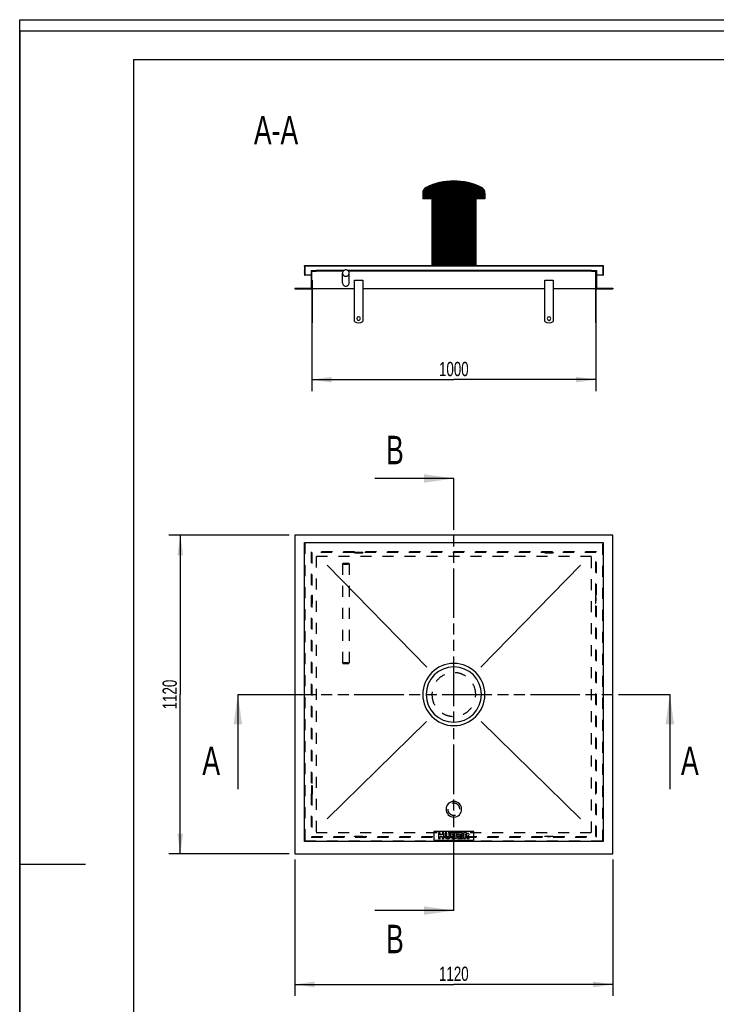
# Model space of a CAD drawing. Header units: millimetres. Extents: x 0 to 4200, y 0 to 5940.
# Tile 2 of 2: x 0 to 2451, y 2477 to 5940. Entities that reach past the tile are written whole.
import ezdxf

# ---------------------------------------------------------------- set-up
doc = ezdxf.new("R2010")
doc.units = ezdxf.units.MM
doc.header["$LTSCALE"] = 387.2
doc.linetypes.add('HIDDEN', pattern=[0.2, 0.1, -0.1])
doc.linetypes.add('PHANTOM', pattern=[0.8, 0.45, -0.05, 0.1, -0.05, 0.1, -0.05])
doc.layers.get('0').update_dxf_attribs({"linetype": 'CONTINUOUS'})
for name, color, linetype in [('_2D-BEM', 7, 'CONTINUOUS'), ('_ACHSEN', 7, 'CONTINUOUS'), ('_KURVEN', 7, 'CONTINUOUS'), ('_ZEICHNUNGSELEM', 7, 'CONTINUOUS'), ('DEFAULT_2', 8, 'HIDDEN'), ('HATCHING_BL0', 7, 'CONTINUOUS'), ('HATCHING_BL1', 7, 'CONTINUOUS')]:
    doc.layers.add(name, color=color, linetype=linetype)
doc.styles.get("Standard").update_dxf_attribs({"font": 'txt', "width": 0.7})
doc.dimstyles.new('DIMSTYLE_1', dxfattribs={"dimtxt": 50, "dimasz": 70, "dimexe": 2, "dimexo": 1, "dimtad": 1, "dimdec": 1, "dimtxsty": 'Standard', "dimblk": '_FILLED', "dimblk1": '_FILLED', "dimblk2": '_FILLED', "dimcen": 0.09, "dimadec": 1, "dimazin": 2, "dimtp": 0.8, "dimtm": 0.8, "dimtfac": 1, "dimtdec": 1, "dimtofl": 0, "dimtmove": 0, "dimatfit": 3, "dimldrblk": '_FILLED', "dimfxl": 1, "dimtolj": 1, "dimarcsym": 0})
doc.dimstyles.new('DIMSTYLE_2', dxfattribs={"dimtxt": 50, "dimasz": 70, "dimexe": 2, "dimexo": 1, "dimtad": 1, "dimdec": 1, "dimtxsty": 'Standard', "dimblk": '_FILLED', "dimblk1": '_FILLED', "dimblk2": '_FILLED', "dimcen": 0.09, "dimadec": 1, "dimazin": 2, "dimtp": 1.2, "dimtm": 1.2, "dimtfac": 1, "dimtdec": 1, "dimtofl": 0, "dimtmove": 0, "dimatfit": 3, "dimldrblk": '_FILLED', "dimfxl": 1, "dimtolj": 1, "dimarcsym": 0})
doc.dimstyles.get("Standard").update_dxf_attribs({"dimtxt": 50, "dimasz": 70, "dimexe": 2, "dimexo": 1, "dimtad": 1, "dimdec": 1, "dimtxsty": 'Standard', "dimblk": '_FILLED', "dimblk1": '_FILLED', "dimblk2": '_FILLED', "dimcen": 0.09, "dimadec": 1, "dimazin": 2, "dimtol": 1, "dimtp": 0.1, "dimtm": 0.1, "dimtfac": 1, "dimtdec": 1, "dimtofl": 0, "dimtmove": 0, "dimatfit": 3, "dimldrblk": '_FILLED', "dimfxl": 1, "dimtolj": 1, "dimarcsym": 0})

# ---------------------------------------------------------------- blocks, each defined once
blk = doc.blocks.new('_FILLED')
at = {"color": 0, "linetype": 'ByBlock'}
blk.add_solid([(0, 0), (-1, 0.1428571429), (-1, -0.1428571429)], dxfattribs=at)
blk = doc.blocks.new('*D1')
at = {"layer": '_2D-BEM', "color": 2, "linetype": 'Continuous'}
for p, q in [((1027.7317073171, 4973.8453145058), (1027.7317073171, 4633.8453145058)), ((2027.7317073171, 4973.8453145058), (2027.7317073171, 4633.8453145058)), ((1027.7317073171, 4673.8453145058), (1527.7317073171, 4673.8453145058)), ((2027.7317073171, 4673.8453145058), (1527.7317073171, 4673.8453145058))]:
    blk.add_line(p, q, dxfattribs=at)
at = {"layer": '_2D-BEM', "color": 2, "linetype": 'Continuous', "xscale": 70, "yscale": 70, "zscale": 70, "rotation": 180}
blk.add_blockref('_FILLED', (1027.7317073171, 4673.8453145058), dxfattribs=at)
at = {"layer": '_2D-BEM', "color": 2, "linetype": 'Continuous', "xscale": 70, "yscale": 70, "zscale": 70}
blk.add_blockref('_FILLED', (2027.7317073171, 4673.8453145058), dxfattribs=at)
at = {"layer": '_2D-BEM', "color": 2, "linetype": 'Continuous', "insert": (1527.7317073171, 4736.3453145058), "char_height": 50, "width": 219.6428571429, "attachment_point": 2, "line_spacing_factor": 0.9}
blk.add_mtext('1000', dxfattribs=at)
blk = doc.blocks.new('*D2')
at = {"layer": '_2D-BEM', "color": 2, "linetype": 'Continuous'}
for p, q in [((947.7317073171, 4126.2875481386), (525.2663928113, 4126.2875481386)), ((565.2663928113, 4126.2875481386), (565.2663928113, 3566.2875481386)), ((565.2663928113, 3006.2875481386), (565.2663928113, 3566.2875481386)), ((947.7317073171, 3006.2875481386), (525.2663928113, 3006.2875481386))]:
    blk.add_line(p, q, dxfattribs=at)
at = {"layer": '_2D-BEM', "color": 2, "linetype": 'Continuous', "xscale": 70, "yscale": 70, "zscale": 70}
for p, rotation in [((565.2663928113, 4126.2875481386), 90), ((565.2663928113, 3006.2875481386), 270)]:
    blk.add_blockref('_FILLED', p, dxfattribs=dict(at, rotation=rotation))
at = {"layer": '_2D-BEM', "color": 2, "linetype": 'Continuous', "insert": (502.7663928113, 3566.2875481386), "char_height": 50, "width": 203.5714285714, "attachment_point": 2, "rotation": 90, "line_spacing_factor": 0.9}
blk.add_mtext('1120', dxfattribs=at)
blk = doc.blocks.new('*D3')
at = {"layer": '_2D-BEM', "color": 2, "linetype": 'Continuous'}
for p, q in [((967.7317073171, 2986.2875481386), (967.7317073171, 2506.632341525)), ((2087.7317073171, 2986.2875481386), (2087.7317073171, 2506.632341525)), ((967.7317073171, 2546.632341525), (1527.7317073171, 2546.632341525)), ((2087.7317073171, 2546.632341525), (1527.7317073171, 2546.632341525))]:
    blk.add_line(p, q, dxfattribs=at)
at = {"layer": '_2D-BEM', "color": 2, "linetype": 'Continuous', "xscale": 70, "yscale": 70, "zscale": 70, "rotation": 180}
blk.add_blockref('_FILLED', (967.7317073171, 2546.632341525), dxfattribs=at)
at = {"layer": '_2D-BEM', "color": 2, "linetype": 'Continuous', "xscale": 70, "yscale": 70, "zscale": 70}
blk.add_blockref('_FILLED', (2087.7317073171, 2546.632341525), dxfattribs=at)
at = {"layer": '_2D-BEM', "color": 2, "linetype": 'Continuous', "insert": (1527.7317073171, 2609.132341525), "char_height": 50, "width": 203.5714285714, "attachment_point": 2, "line_spacing_factor": 0.9}
blk.add_mtext('1120', dxfattribs=at)
blk = doc.blocks.new('HATCHING_BL0', base_point=(1527.7317073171, 3399.8345829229))
at = {"layer": 'HATCHING_BL0', "color": 7, "linetype": 'PHANTOM'}
for p, q in [((767.7317073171, 3566.2875481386), (867.7317073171, 3566.2875481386)), ((867.7317073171, 3566.2875481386), (2187.7317073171, 3566.2875481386)), ((2187.7317073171, 3566.2875481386), (2287.7317073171, 3566.2875481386))]:
    blk.add_line(p, q, dxfattribs=at)
at = {"layer": 'HATCHING_BL0', "color": 7, "linetype": 'Continuous', "char_height": 100, "width": 128.5714285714, "attachment_point": 1, "line_spacing_factor": 0.9}
for insert in [(642.7317073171, 3383.3816177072), (2327.0174216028, 3383.3816177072)]:
    blk.add_mtext('A', dxfattribs=dict(at, insert=insert))
at = {"layer": 'HATCHING_BL0', "color": 7, "linetype": 'Continuous'}
for points in [[(767.7317073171, 3566.2875481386), (767.7317073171, 3233.3816177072)], [(2287.7317073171, 3566.2875481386), (2287.7317073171, 3233.3816177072)]]:
    blk.add_leader(points, dimstyle='Standard', override={"dimasz": 105, "dimtad": 0}, dxfattribs=at)
blk = doc.blocks.new('HATCHING_BL1', base_point=(1388.7892813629, 3566.2875481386))
at = {"layer": 'HATCHING_BL1', "color": 7, "linetype": 'PHANTOM'}
for p, q in [((1527.7317073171, 4226.2875481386), (1527.7317073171, 4326.2875481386)), ((1527.7317073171, 2906.2875481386), (1527.7317073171, 4226.2875481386)), ((1527.7317073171, 2806.2875481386), (1527.7317073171, 2906.2875481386))]:
    blk.add_line(p, q, dxfattribs=at)
at = {"layer": 'HATCHING_BL1', "color": 7, "linetype": 'Continuous', "char_height": 100, "width": 117.8571428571, "attachment_point": 1, "line_spacing_factor": 0.9}
for insert in [(1289.1325696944, 4476.2875481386), (1289.1325696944, 2756.2875481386)]:
    blk.add_mtext('B', dxfattribs=dict(at, insert=insert))
at = {"layer": 'HATCHING_BL1', "color": 7, "linetype": 'Continuous'}
for points in [[(1527.7317073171, 4326.2875481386), (1249.8468554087, 4326.2875481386)], [(1527.7317073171, 2806.2875481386), (1249.8468554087, 2806.2875481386)]]:
    blk.add_leader(points, dimstyle='Standard', override={"dimasz": 105, "dimtad": 0}, dxfattribs=at)

msp = doc.modelspace()

# ---------------------------------------------------------------- hatches: boundary and pattern name
at = {"linetype": 'Continuous'}
h = msp.add_hatch(dxfattribs=at)
h.set_pattern_fill('A', color=2, scale=2.6298932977, angle=45, style=0, pattern_type=0)
h.set_pattern_definition([(45, (0, 0), (-1.8596153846, 1.8596153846), [])])
edge = h.paths.add_edge_path()
edge.add_line((967.7317073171, 4993.8453145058), (1027.7317073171, 4993.8453145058))
edge.add_line((967.7317073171, 4995.8453145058), (967.7317073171, 4993.8453145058))
edge.add_line((967.7317073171, 4995.8453145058), (1025.7317073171, 4995.8453145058))
edge.add_line((1025.7317073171, 5057.8453145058), (1025.7317073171, 4995.8453145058))
edge.add_line((1025.7317073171, 5057.8453145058), (1042.7317073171, 5057.8453145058))
edge.add_line((1042.7317073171, 5055.8453145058), (1042.7317073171, 5057.8453145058))
edge.add_line((1027.7317073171, 5055.8453145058), (1042.7317073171, 5055.8453145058))
edge.add_line((1027.7317073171, 4993.8453145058), (1027.7317073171, 5055.8453145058))
edge = h.paths.add_edge_path()
edge.add_line((2027.7317073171, 4993.8453145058), (2087.7317073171, 4993.8453145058))
edge.add_line((2027.7317073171, 4993.8453145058), (2027.7317073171, 5055.8453145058))
edge.add_line((2012.7317073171, 5055.8453145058), (2027.7317073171, 5055.8453145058))
edge.add_line((2012.7317073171, 5055.8453145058), (2012.7317073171, 5057.8453145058))
edge.add_line((2012.7317073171, 5057.8453145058), (2029.7317073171, 5057.8453145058))
edge.add_line((2029.7317073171, 5057.8453145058), (2029.7317073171, 4995.8453145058))
edge.add_line((2029.7317073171, 4995.8453145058), (2087.7317073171, 4995.8453145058))
edge.add_line((2087.7317073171, 4995.8453145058), (2087.7317073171, 4993.8453145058))
edge = h.paths.add_edge_path()
edge.add_line((1001.7317073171, 5040.8453145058), (1003.7317073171, 5040.8453145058))
edge.add_line((1001.7317073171, 5074.8453145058), (1001.7317073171, 5040.8453145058))
edge.add_line((1001.7317073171, 5074.8453145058), (1450.7317073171, 5074.8453145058))
edge.add_line((1450.7317073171, 5310.2351301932), (1450.7317073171, 5074.8453145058))
edge.add_line((1450.7317073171, 5310.2351301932), (1418.2317073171, 5310.2351301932))
edge.add_line((1418.2317073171, 5330.2351301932), (1418.2317073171, 5310.2351301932))
edge.add_arc((1440.1317073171, 5330.2351301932), 21.9, 116.4945026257, 180)
edge.add_arc((1528.1049827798, 5153.7456324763), 219.1, 90.097613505, 116.4945026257)
edge.add_arc((1527.3584318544, 5153.7456324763), 219.1, 63.50549737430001, 89.902386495)
edge.add_arc((1615.3317073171, 5330.2351301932), 21.9, 0, 63.50549737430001)
edge.add_line((1637.2317073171, 5330.2351301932), (1637.2317073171, 5310.2351301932))
edge.add_line((1637.2317073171, 5310.2351301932), (1604.7317073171, 5310.2351301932))
edge.add_line((1604.7317073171, 5310.2351301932), (1604.7317073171, 5074.8453145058))
edge.add_line((1604.7317073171, 5074.8453145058), (2053.7317073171, 5074.8453145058))
edge.add_line((2053.7317073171, 5074.8453145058), (2053.7317073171, 5040.8453145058))
edge.add_line((2051.7317073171, 5040.8453145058), (2053.7317073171, 5040.8453145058))
edge.add_line((2051.7317073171, 5072.8453145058), (2051.7317073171, 5040.8453145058))
edge.add_line((2051.7317073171, 5072.8453145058), (1003.7317073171, 5072.8453145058))
edge.add_line((1003.7317073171, 5072.8453145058), (1003.7317073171, 5040.8453145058))

# ---------------------------------------------------------------- linework, layer by layer
at = {"color": 7, "linetype": 'Continuous'}
for p, q in [((0, 5940), (4200, 5940)), ((0, 0), (0, 5940)), ((0, 5940), (4200, 5940)), ((0, 0), (0, 5940)), ((1418.2317073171, 5330.2351301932), (1418.2317073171, 5310.2351301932)), ((1450.7317073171, 5310.2351301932), (1418.2317073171, 5310.2351301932)), ((1450.7317073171, 5310.2351301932), (1450.7317073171, 5074.8453145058)), ((1637.2317073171, 5310.2351301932), (1604.7317073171, 5310.2351301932)), ((1604.7317073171, 5310.2351301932), (1604.7317073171, 5074.8453145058)), ((1637.2317073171, 5330.2351301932), (1637.2317073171, 5310.2351301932)), ((1001.7317073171, 5074.8453145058), (1450.7317073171, 5074.8453145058)), ((1001.7317073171, 5074.8453145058), (1001.7317073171, 5040.8453145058)), ((1003.7317073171, 5072.8453145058), (1003.7317073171, 5040.8453145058)), ((2051.7317073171, 5072.8453145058), (1003.7317073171, 5072.8453145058)), ((1025.7317073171, 5057.8453145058), (1042.7317073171, 5057.8453145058)), ((1025.7317073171, 5057.8453145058), (1025.7317073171, 4995.8453145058)), ((1140.6385467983, 5057.8453145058), (1042.7317073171, 5057.8453145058)), ((1042.7317073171, 5055.8453145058), (1042.7317073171, 5057.8453145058)), ((2012.7317073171, 5057.8453145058), (1154.8248678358, 5057.8453145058)), ((1604.7317073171, 5074.8453145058), (2053.7317073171, 5074.8453145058)), ((2012.7317073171, 5057.8453145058), (2029.7317073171, 5057.8453145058)), ((2012.7317073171, 5055.8453145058), (2012.7317073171, 5057.8453145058)), ((2029.7317073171, 5057.8453145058), (2029.7317073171, 4995.8453145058)), ((2051.7317073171, 5072.8453145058), (2051.7317073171, 5040.8453145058)), ((2053.7317073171, 5074.8453145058), (2053.7317073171, 5040.8453145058)), ((1001.7317073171, 5040.8453145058), (1003.7317073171, 5040.8453145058)), ((1025.7317073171, 5040.8453145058), (1003.7317073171, 5040.8453145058)), ((1027.7317073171, 5055.8453145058), (1042.7317073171, 5055.8453145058)), ((1027.7317073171, 4993.8453145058), (1027.7317073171, 5055.8453145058)), ((1138.6397281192, 5055.8453145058), (1042.7317073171, 5055.8453145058)), ((1136.2317073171, 5013.8453145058), (1136.2317073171, 5048.8453145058)), ((2012.7317073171, 5055.8453145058), (1156.823686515, 5055.8453145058)), ((1159.2317073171, 5013.8453145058), (1159.2317073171, 5048.8453145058)), ((2012.7317073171, 5055.8453145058), (2027.7317073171, 5055.8453145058)), ((2027.7317073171, 4993.8453145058), (2027.7317073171, 5055.8453145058)), ((2051.7317073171, 5040.8453145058), (2029.7317073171, 5040.8453145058)), ((2051.7317073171, 5040.8453145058), (2053.7317073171, 5040.8453145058)), ((967.7317073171, 4995.8453145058), (1025.7317073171, 4995.8453145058)), ((967.7317073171, 4995.8453145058), (967.7317073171, 4993.8453145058)), ((967.7317073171, 4993.8453145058), (1027.7317073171, 4993.8453145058)), ((2027.7317073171, 4993.8453145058), (2087.7317073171, 4993.8453145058)), ((2029.7317073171, 4995.8453145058), (2087.7317073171, 4995.8453145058)), ((2087.7317073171, 4995.8453145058), (2087.7317073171, 4993.8453145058)), ((1027.7317073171, 4873.8453145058), (1029.7317073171, 4873.8453145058)), ((2025.7317073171, 4873.8453145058), (2027.7317073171, 4873.8453145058)), ((2087.7317073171, 4126.2875481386), (967.7317073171, 4126.2875481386)), ((967.7317073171, 4126.2875481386), (967.7317073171, 3006.2875481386)), ((2087.7317073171, 3006.2875481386), (2087.7317073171, 4126.2875481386)), ((1001.7317073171, 3049.2875481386), (1001.7317073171, 4101.2875481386)), ((1001.7317073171, 4101.2875481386), (2053.7317073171, 4101.2875481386)), ((2053.7317073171, 4101.2875481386), (2053.7317073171, 3049.2875481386)), ((2053.7317073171, 3049.2875481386), (1001.7317073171, 3049.2875481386)), ((967.7317073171, 3006.2875481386), (2087.7317073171, 3006.2875481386))]:
    msp.add_line(p, q, dxfattribs=at)
at = {"color": 3, "linetype": 'Continuous'}
for p, q in [((0, 5900), (0, 2970)), ((4180, 5900), (0, 5900)), ((0, 2970), (0, 0)), ((0, 2970), (232, 2970))]:
    msp.add_line(p, q, dxfattribs=at)
at = {"color": 5, "linetype": 'Continuous'}
for q in [(4080, 5800), (400, 100)]:
    msp.add_line((400, 5800), q, dxfattribs=at)
at = {"color": 7, "linetype": 'Continuous'}
for centre, radius, start, end in [((1528.1049827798, 5153.7456324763), 219.1, 90.097613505, 116.4945026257), ((1527.3584318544, 5153.7456324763), 219.1, 63.50549737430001, 89.902386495), ((1440.1317073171, 5330.2351301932), 21.9, 116.4945026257, 180), ((1615.3317073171, 5330.2351301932), 21.9, 0, 63.50549737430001)]:
    msp.add_arc(centre, radius, start, end, dxfattribs=at)
for points, knots in [([(1147.7317073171, 5060.2882421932), (1146.2362966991, 5060.2882421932), (1143.2149865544, 5059.6937926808), (1139.3926836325, 5057.1493666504), (1136.8311962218, 5053.3458108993), (1136.2317078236, 5050.333867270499), (1136.2317078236, 5048.8453145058)], [0, 0, 0, 0, 0.2505742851, 0.500812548, 0.7505748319, 1, 1, 1, 1]), ([(1159.2317068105, 5048.8453145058), (1159.2317068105, 5050.333867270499), (1158.6322184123, 5053.3458108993), (1156.0707310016, 5057.1493666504), (1152.2484280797, 5059.6937926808), (1149.2271179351, 5060.2882421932), (1147.7317073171, 5060.2882421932)], [0, 0, 0, 0, 0.2494251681, 0.499187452, 0.7494257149, 1, 1, 1, 1]), ([(1136.2317078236, 5048.8453145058), (1136.2317078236, 5047.3567617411), (1136.8311962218, 5044.344818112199), (1139.3926836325, 5040.5412623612), (1143.2149865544, 5037.9968363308), (1146.2362966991, 5037.4023868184), (1147.7317073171, 5037.4023868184)], [0, 0, 0, 0, 0.2494251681, 0.499187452, 0.7494257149, 1, 1, 1, 1]), ([(1147.7317073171, 5037.4023868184), (1149.2271179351, 5037.4023868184), (1152.2484280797, 5037.9968363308), (1156.0707310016, 5040.5412623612), (1158.6322184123, 5044.344818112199), (1159.2317068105, 5047.3567617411), (1159.2317068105, 5048.8453145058)], [0, 0, 0, 0, 0.2505742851, 0.500812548, 0.7505748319, 1, 1, 1, 1]), ([(1136.2317078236, 5013.8453145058), (1136.2317078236, 5012.3567617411), (1136.8311962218, 5009.344818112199), (1139.3926836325, 5005.5412623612), (1143.2149865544, 5002.9968363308), (1146.2362966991, 5002.4023868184), (1147.7317073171, 5002.4023868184)], [0, 0, 0, 0, 0.2494251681, 0.499187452, 0.7494257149, 1, 1, 1, 1]), ([(1147.7317073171, 5002.4023868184), (1149.2271179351, 5002.4023868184), (1152.2484280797, 5002.9968363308), (1156.0707310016, 5005.5412623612), (1158.6322184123, 5009.344818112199), (1159.2317068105, 5012.3567617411), (1159.2317068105, 5013.8453145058)], [0, 0, 0, 0, 0.2505742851, 0.500812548, 0.7505748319, 1, 1, 1, 1])]:
    msp.add_open_spline(points, degree=3, knots=knots, dxfattribs=at)
at = {"layer": '_ACHSEN', "color": 7, "linetype": 'Continuous'}
for p, q in [((1027.7317073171, 5023.8453145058), (1029.7317073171, 5023.8453145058)), ((1029.7317073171, 5023.8453145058), (1029.7317073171, 4878.8453145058)), ((1177.7317073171, 4878.8453145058), (1177.7317073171, 5023.8453145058)), ((1177.7317073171, 5023.8453145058), (1207.7317073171, 5023.8453145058)), ((1207.7317073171, 5023.8453145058), (1207.7317073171, 4878.8453145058)), ((1847.7317073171, 5023.8453145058), (1877.7317073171, 5023.8453145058)), ((1847.7317073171, 4878.8453145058), (1847.7317073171, 5023.8453145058)), ((1877.7317073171, 5023.8453145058), (1877.7317073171, 4878.8453145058)), ((2025.7317073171, 5023.8453145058), (2025.7317073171, 4878.8453145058)), ((2027.7317073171, 5023.8453145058), (2025.7317073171, 5023.8453145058)), ((1027.7317073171, 4993.8453145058), (1027.7317073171, 4878.8453145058)), ((1177.7317073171, 4993.8453145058), (1029.7317073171, 4993.8453145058)), ((1847.7317073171, 4993.8453145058), (1207.7317073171, 4993.8453145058)), ((2025.7317073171, 4993.8453145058), (1877.7317073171, 4993.8453145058)), ((2027.7317073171, 4993.8453145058), (2027.7317073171, 4878.8453145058)), ((1027.7317073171, 4878.8453145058), (1027.7317073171, 4873.8453145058)), ((1027.7317073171, 4878.8453145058), (1029.7317073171, 4878.8453145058)), ((1029.7317073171, 4878.8453145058), (1029.7317073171, 4873.8453145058)), ((2025.7317073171, 4878.8453145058), (2025.7317073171, 4873.8453145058)), ((2027.7317073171, 4878.8453145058), (2025.7317073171, 4878.8453145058)), ((2027.7317073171, 4878.8453145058), (2027.7317073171, 4873.8453145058))]:
    msp.add_line(p, q, dxfattribs=at)
at = {"layer": '_ACHSEN', "color": 8, "linetype": 'HIDDEN'}
for p, q in [((1207.7317073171, 4066.2875481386), (1177.7317073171, 4066.2875481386)), ((1177.7317073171, 4066.2875481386), (1177.7317073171, 4064.2875481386)), ((1177.7317073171, 4064.2875481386), (1207.7317073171, 4064.2875481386)), ((1186.2317073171, 4066.2875481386), (1186.2317073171, 4064.2875481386)), ((1186.2317073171, 4066.2875481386), (1199.2317073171, 4066.2875481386)), ((1186.2317073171, 4064.2875481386), (1199.2317073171, 4064.2875481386)), ((1199.2317073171, 4066.2875481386), (1199.2317073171, 4064.2875481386)), ((1207.7317073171, 4066.2875481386), (1207.7317073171, 4064.2875481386)), ((1877.7317073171, 4066.2875481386), (1847.7317073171, 4066.2875481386)), ((1847.7317073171, 4066.2875481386), (1847.7317073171, 4064.2875481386)), ((1847.7317073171, 4064.2875481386), (1877.7317073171, 4064.2875481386)), ((1856.2317073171, 4066.2875481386), (1856.2317073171, 4064.2875481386)), ((1856.2317073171, 4066.2875481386), (1869.2317073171, 4066.2875481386)), ((1856.2317073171, 4064.2875481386), (1869.2317073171, 4064.2875481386)), ((1869.2317073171, 4066.2875481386), (1869.2317073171, 4064.2875481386)), ((1877.7317073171, 4066.2875481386), (1877.7317073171, 4064.2875481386)), ((1027.7317073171, 3886.2875481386), (1027.7317073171, 3916.2875481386)), ((1027.7317073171, 3916.2875481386), (1029.7317073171, 3916.2875481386)), ((1029.7317073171, 3916.2875481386), (1029.7317073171, 3886.2875481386)), ((2027.7317073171, 3916.2875481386), (2025.7317073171, 3916.2875481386)), ((2025.7317073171, 3916.2875481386), (2025.7317073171, 3886.2875481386)), ((2027.7317073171, 3886.2875481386), (2027.7317073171, 3916.2875481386)), ((1027.7317073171, 3907.7875481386), (1029.7317073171, 3907.7875481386)), ((1027.7317073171, 3907.7875481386), (1027.7317073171, 3894.7875481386)), ((1027.7317073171, 3894.7875481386), (1029.7317073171, 3894.7875481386)), ((1027.7317073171, 3886.2875481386), (1029.7317073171, 3886.2875481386)), ((1029.7317073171, 3907.7875481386), (1029.7317073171, 3894.7875481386)), ((2027.7317073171, 3907.7875481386), (2025.7317073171, 3907.7875481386)), ((2025.7317073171, 3907.7875481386), (2025.7317073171, 3894.7875481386)), ((2027.7317073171, 3894.7875481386), (2025.7317073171, 3894.7875481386)), ((2027.7317073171, 3886.2875481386), (2025.7317073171, 3886.2875481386)), ((2027.7317073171, 3907.7875481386), (2027.7317073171, 3894.7875481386)), ((1027.7317073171, 3216.2875481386), (1027.7317073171, 3246.2875481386)), ((1027.7317073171, 3246.2875481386), (1029.7317073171, 3246.2875481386)), ((1027.7317073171, 3237.7875481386), (1029.7317073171, 3237.7875481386)), ((1027.7317073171, 3237.7875481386), (1027.7317073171, 3224.7875481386)), ((1027.7317073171, 3224.7875481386), (1029.7317073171, 3224.7875481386)), ((1029.7317073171, 3246.2875481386), (1029.7317073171, 3216.2875481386)), ((1029.7317073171, 3237.7875481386), (1029.7317073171, 3224.7875481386)), ((2027.7317073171, 3246.2875481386), (2025.7317073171, 3246.2875481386)), ((2025.7317073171, 3246.2875481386), (2025.7317073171, 3216.2875481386)), ((2027.7317073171, 3237.7875481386), (2025.7317073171, 3237.7875481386)), ((2025.7317073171, 3237.7875481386), (2025.7317073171, 3224.7875481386)), ((2027.7317073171, 3224.7875481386), (2025.7317073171, 3224.7875481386)), ((2027.7317073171, 3216.2875481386), (2027.7317073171, 3246.2875481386)), ((2027.7317073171, 3237.7875481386), (2027.7317073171, 3224.7875481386)), ((1027.7317073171, 3216.2875481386), (1029.7317073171, 3216.2875481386)), ((2027.7317073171, 3216.2875481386), (2025.7317073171, 3216.2875481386))]:
    msp.add_line(p, q, dxfattribs=at)
at = {"layer": '_ACHSEN', "color": 7, "linetype": 'Continuous'}
for centre, radius, start, end in [((1192.7317073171, 4888.8453145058), 6.5, 0, 180), ((1192.7317073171, 4888.8453145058), 6.5, 180, 360), ((1862.7317073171, 4888.8453145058), 6.5, 0, 180), ((1862.7317073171, 4888.8453145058), 6.5, 180, 360), ((1192.7317073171, 4898.8453145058), 25, 233.1301023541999, 306.8698976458), ((1862.7317073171, 4898.8453145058), 25, 233.1301023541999, 306.8698976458), ((1527.7317073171, 3566.2875481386), 109.5, 0, 180), ((1527.7317073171, 3566.2875481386), 109.5, 180, 360), ((1527.7317073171, 3162.8375481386), 27.5, 0, 180), ((1527.7317073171, 3162.8375481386), 27.5, 180, 360)]:
    msp.add_arc(centre, radius, start, end, dxfattribs=at)
at = {"layer": '_ACHSEN', "color": 9, "linetype": 'Continuous'}
for start, end in [(0, 180), (180, 360)]:
    msp.add_arc((1527.7317073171, 3566.2875481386), 97.36985158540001, start, end, dxfattribs=at)
at = {"layer": '_ACHSEN', "color": 8, "linetype": 'HIDDEN'}
for centre, radius, start, end in [((1527.7317073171, 3566.2875481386), 77, 0, 180), ((1527.7317073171, 3566.2875481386), 77, 180, 360), ((1527.7317073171, 3162.8375481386), 21.2, 0, 180), ((1527.7317073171, 3162.8375481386), 21.2, 180, 360)]:
    msp.add_arc(centre, radius, start, end, dxfattribs=at)
at = {"layer": '_KURVEN', "color": 4, "linetype": 'Continuous'}
for p, q in [((1433.0854374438, 3662.5532408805), (1081.7317073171, 4021.2875481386)), ((1622.3779771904, 3662.5532408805), (1973.7317073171, 4021.2875481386)), ((1081.7317073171, 3129.2875481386), (1431.4521612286, 3471.6553707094)), ((1624.0112534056, 3471.6553707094), (1973.7317073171, 3129.2875481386)), ((1457.7317073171, 3084.2875481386), (1457.7317073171, 3054.2875481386)), ((1597.7317073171, 3084.2875481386), (1457.7317073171, 3084.2875481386)), ((1597.7317073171, 3054.2875481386), (1597.7317073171, 3084.2875481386)), ((1457.7317073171, 3054.2875481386), (1597.7317073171, 3054.2875481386)), ((1473.6389379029, 3079.2875481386), (1473.6389379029, 3059.2875481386)), ((1479.8190200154, 3079.2875481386), (1473.6389379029, 3079.2875481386)), ((1473.6389379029, 3059.2875481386), (1479.8190200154, 3059.2875481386)), ((1479.8190200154, 3072.2889126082), (1479.8190200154, 3079.2875481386)), ((1486.5720891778, 3072.2889126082), (1479.8190200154, 3072.2889126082)), ((1479.8190200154, 3059.2875481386), (1479.8190200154, 3067.3775888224)), ((1479.8190200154, 3067.3775888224), (1486.5720891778, 3067.3775888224)), ((1492.7794551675, 3079.2875481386), (1486.5720891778, 3079.2875481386)), ((1486.5720891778, 3079.2875481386), (1486.5720891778, 3072.2889126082)), ((1486.5720891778, 3067.3775888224), (1486.5720891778, 3059.2875481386)), ((1486.5720891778, 3059.2875481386), (1492.7794551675, 3059.2875481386)), ((1492.7794551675, 3059.2875481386), (1492.7794551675, 3079.2875481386)), ((1503.0659508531, 3079.2875481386), (1496.8995117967, 3079.2875481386)), ((1496.8995117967, 3079.2875481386), (1496.8995117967, 3067.3639465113)), ((1503.0659508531, 3067.0774526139), (1503.0659508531, 3079.2875481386)), ((1509.9008750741, 3079.2875481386), (1509.9008750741, 3067.0774526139)), ((1516.0673165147, 3079.2875481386), (1509.9008750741, 3079.2875481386)), ((1516.0673165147, 3067.3639465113), (1516.0673165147, 3079.2875481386)), ((1520.1737284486, 3079.2875481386), (1520.1737284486, 3059.2875481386)), ((1531.7426228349, 3079.2875481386), (1520.1737284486, 3079.2875481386)), ((1520.1737284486, 3059.2875481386), (1530.842211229, 3059.2875481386)), ((1526.4083790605, 3071.443073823), (1526.4083790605, 3075.2357066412)), ((1526.4083790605, 3075.2357066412), (1529.1368937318, 3075.2357066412)), ((1529.0959620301, 3071.443073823), (1526.4083790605, 3071.443073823)), ((1526.4083790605, 3063.5849560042), (1526.4083790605, 3067.6367975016)), ((1526.4083790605, 3067.6367975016), (1529.5461678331, 3067.6367975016)), ((1529.5598101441, 3063.5849560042), (1526.4083790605, 3063.5849560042)), ((1541.8790459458, 3079.2875481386), (1541.8790459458, 3059.2875481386)), ((1558.4411167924, 3079.2875481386), (1541.8790459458, 3079.2875481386)), ((1541.8790459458, 3059.2875481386), (1558.7412571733, 3059.2875481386)), ((1548.0727696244, 3071.8387079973), (1548.0727696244, 3075.0174248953)), ((1548.0727696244, 3075.0174248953), (1558.4411167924, 3075.0174248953)), ((1557.690775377, 3071.8387079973), (1548.0727696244, 3071.8387079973)), ((1548.0727696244, 3063.8168797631), (1548.0727696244, 3067.7595806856)), ((1548.0727696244, 3067.7595806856), (1557.690775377, 3067.7595806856)), ((1558.7412571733, 3063.8168797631), (1548.0727696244, 3063.8168797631)), ((1557.690775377, 3067.7595806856), (1557.690775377, 3071.8387079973)), ((1558.4411167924, 3075.0174248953), (1558.4411167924, 3079.2875481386)), ((1558.7412571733, 3059.2875481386), (1558.7412571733, 3063.8168797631)), ((1572.4520325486, 3079.2875481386), (1562.1519017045, 3079.2875481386)), ((1562.1519017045, 3079.2875481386), (1562.1519017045, 3059.2875481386)), ((1562.1519017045, 3059.2875481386), (1568.3592629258, 3059.2875481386)), ((1568.3592629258, 3071.1838651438), (1568.3592629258, 3075.2493489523)), ((1568.3592629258, 3075.2493489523), (1571.0741352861, 3075.2493489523)), ((1570.9649967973, 3071.1838651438), (1568.3592629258, 3071.1838651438)), ((1568.3592629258, 3059.2875481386), (1568.3592629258, 3067.4048740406)), ((1568.3592629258, 3067.4048740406), (1568.9049649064, 3067.4048740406)), ((1571.5379834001, 3065.3994173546), (1574.8394799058, 3059.2875481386)), ((1574.8394799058, 3059.2875481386), (1581.8244767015, 3059.2875481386)), ((1581.8244767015, 3059.2875481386), (1578.8231110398, 3065.0719953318))]:
    msp.add_line(p, q, dxfattribs=at)
for points in [[(1497.4703521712, 3063.9799582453), (1497.0905065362, 3065.2629912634), (1496.8995117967, 3066.3816816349), (1496.8995117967, 3067.3639465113)], [(1498.7855510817, 3061.6779140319), (1498.1409835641, 3062.4253381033), (1497.7044224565, 3063.1893215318), (1497.4703521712, 3063.9799582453)], [(1500.9089197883, 3059.9532112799), (1500.1327991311, 3060.3653107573), (1499.423384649, 3060.9382984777), (1498.7855510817, 3061.6779140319)], [(1503.7890052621, 3059.1511224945), (1502.6430296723, 3059.2875481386), (1501.6744088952, 3059.5467568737), (1500.9089197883, 3059.9532112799)], [(1503.0659508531, 3067.0774526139), (1503.0659508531, 3065.9860474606), (1503.3660864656, 3065.1402086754), (1503.9663596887, 3064.5262923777)], [(1506.9813656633, 3058.9464840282), (1505.999102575, 3058.9464840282), (1504.9349808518, 3059.0146968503), (1503.7890052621, 3059.1511224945)], [(1503.9663596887, 3064.5262923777), (1504.5666312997, 3063.912377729), (1505.412471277, 3063.6122412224), (1506.490232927, 3063.6122412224)], [(1506.490232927, 3063.6122412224), (1507.5543546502, 3063.6122412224), (1508.3865499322, 3063.912377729), (1508.9868234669, 3064.5126505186)], [(1511.3013466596, 3059.6139761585), (1510.1055145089, 3059.1784076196), (1508.6594009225, 3058.9464840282), (1506.9813656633, 3058.9464840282)], [(1508.9868234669, 3064.5126505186), (1509.5870971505, 3065.112923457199), (1509.9008750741, 3065.9724051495), (1509.9008750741, 3067.0774526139)], [(1513.7753653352, 3061.2657200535), (1512.9840969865, 3060.4744512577), (1512.1655392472, 3059.9287486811), (1511.3013466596, 3059.6139761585)], [(1515.5079695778, 3064.0215172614), (1515.1396202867, 3062.97104068), (1514.5666336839, 3062.0569888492), (1513.7753653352, 3061.2657200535)], [(1516.0673165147, 3067.3639465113), (1516.0673165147, 3066.1770433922), (1515.876319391, 3065.0719953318), (1515.5079695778, 3064.0215172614)], [(1529.0959620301, 3071.443073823), (1530.0509428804, 3071.443073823), (1530.7194304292, 3071.6067839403), (1531.101420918, 3071.934204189)], [(1531.101420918, 3074.7445750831), (1530.7194304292, 3075.0719953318), (1530.0645851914, 3075.2357066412), (1529.1368937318, 3075.2357066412)], [(1531.8108345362, 3067.0910951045), (1531.3742708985, 3067.445802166), (1530.6239294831, 3067.6367975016), (1529.5461678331, 3067.6367975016)], [(1529.5598101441, 3063.5849560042), (1530.6239294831, 3063.5849560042), (1531.3742708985, 3063.7623093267), (1531.8108344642, 3064.1443011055)], [(1533.612094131, 3059.5570865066), (1532.22011326, 3059.3694035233), (1531.292417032, 3059.2875481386), (1530.842211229, 3059.2875481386)], [(1531.674406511, 3073.3803177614), (1531.674406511, 3073.9533055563), (1531.4834141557, 3074.4171524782), (1531.101420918, 3074.7445750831)], [(1531.101420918, 3071.934204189), (1531.4834141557, 3072.2616267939), (1531.674406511, 3072.7527595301), (1531.674406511, 3073.3803177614)], [(1531.7426228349, 3079.2875481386), (1533.666222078, 3079.2875481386), (1535.1396202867, 3078.8100589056), (1536.1764550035, 3077.8550792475)], [(1532.4656796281, 3065.6722683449), (1532.4656796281, 3066.2588990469), (1532.2473978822, 3066.7363882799), (1531.8108345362, 3067.0910951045)], [(1531.8108344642, 3064.1443011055), (1532.2473978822, 3064.5262927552), (1532.4656796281, 3065.0310678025), (1532.4656796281, 3065.6722683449)], [(1535.9588873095, 3060.2140002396), (1535.4397558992, 3059.9151061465), (1534.6484875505, 3059.6968250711), (1533.612094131, 3059.5570865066)], [(1536.6293573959, 3071.2633790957), (1536.1355280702, 3070.6927324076), (1535.412471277, 3070.2561701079), (1534.4711327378, 3069.9287486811)], [(1534.4711327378, 3069.9287486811), (1535.9036040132, 3069.57404144), (1536.9540810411, 3068.9874119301), (1537.636209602, 3068.1415715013)], [(1537.9342481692, 3062.1809993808), (1537.4452137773, 3061.3475754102), (1536.7903685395, 3060.6927322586), (1535.9588873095, 3060.2140002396)], [(1536.1764550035, 3077.8550792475), (1537.2132897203, 3076.9000995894), (1537.7317070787, 3075.7131958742), (1537.7317070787, 3074.3080116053)], [(1537.7317070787, 3074.3080116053), (1537.7317070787, 3073.1211090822), (1537.3633599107, 3072.1115589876), (1536.6293573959, 3071.2633790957)], [(1537.636209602, 3068.1415715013), (1538.3183359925, 3067.2957337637), (1538.6594033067, 3066.2452561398), (1538.6594033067, 3064.976497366)], [(1538.6594033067, 3064.976497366), (1538.6594033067, 3063.9396626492), (1538.4138369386, 3062.9983258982), (1537.9342481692, 3062.1809993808)], [(1570.4116978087, 3066.9305572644), (1569.9690842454, 3067.2411633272), (1569.4643139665, 3067.4048740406), (1568.9049649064, 3067.4048740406)], [(1571.5379834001, 3065.3994173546), (1571.111572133, 3066.1888078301), (1570.746710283, 3066.6954607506), (1570.4116978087, 3066.9305572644)], [(1570.9649967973, 3071.1838651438), (1571.2378430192, 3071.1838651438), (1571.7835449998, 3071.2657202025), (1572.6040745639, 3071.4480590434)], [(1573.3763434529, 3074.7269873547), (1572.970449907, 3075.0719953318), (1572.1928238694, 3075.2493489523), (1571.0741352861, 3075.2493489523)], [(1572.4520325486, 3079.2875481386), (1574.3619942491, 3079.2875481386), (1575.8217453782, 3079.1238368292), (1576.8312954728, 3078.7964154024)], [(1572.6040745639, 3071.4480590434), (1573.0113816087, 3071.5385711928), (1573.338797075, 3071.7432094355), (1573.6013217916, 3072.081728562)], [(1573.9936470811, 3073.2438922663), (1573.9936470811, 3073.8850928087), (1573.7890076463, 3074.3762243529), (1573.3763434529, 3074.7269873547)], [(1573.6013217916, 3072.081728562), (1573.8572144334, 3072.4116957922), (1573.9936470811, 3072.8073299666), (1573.9936470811, 3073.2438922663)], [(1577.5328746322, 3068.8958469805), (1577.0086502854, 3068.5781348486), (1576.2855934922, 3068.3189261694), (1575.3578972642, 3068.1142873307)], [(1575.3578972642, 3068.1142873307), (1576.0946011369, 3067.8550786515), (1576.6403031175, 3067.6095128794), (1576.9706031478, 3067.367827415)], [(1576.8312954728, 3078.7964154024), (1577.8408455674, 3078.4689939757), (1578.6457562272, 3077.8550792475), (1579.2687471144, 3076.9650926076)], [(1576.9706031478, 3067.367827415), (1577.1996426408, 3067.2002357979), (1577.5270676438, 3066.859171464), (1577.9627858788, 3066.3127937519)], [(1579.4830303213, 3070.8534512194), (1579.0141129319, 3070.0515318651), (1578.3592629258, 3069.3966890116), (1577.5328746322, 3068.8958469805)], [(1577.9627858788, 3066.3127937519), (1578.386547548, 3065.7814092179), (1578.6730408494, 3065.3721321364), (1578.8231110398, 3065.0719953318)], [(1579.2687471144, 3076.9650926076), (1579.8872303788, 3076.0815454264), (1580.2010083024, 3075.0037825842), (1580.2010083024, 3073.7350238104)], [(1580.2010083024, 3073.7350238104), (1580.2010083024, 3072.6163340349), (1579.9554467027, 3071.6613543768), (1579.4830303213, 3070.8534512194)]]:
    msp.add_open_spline(points, degree=3, dxfattribs=at)
at = {"layer": 'DEFAULT_2', "color": 8, "linetype": 'HIDDEN'}
for p, q in [((2051.7317073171, 4099.2875481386), (1003.7317073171, 4099.2875481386)), ((1003.7317073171, 4099.2875481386), (1003.7317073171, 3051.2875481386)), ((2051.7317073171, 3051.2875481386), (2051.7317073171, 4099.2875481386)), ((2029.7317073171, 4068.2875481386), (1025.7317073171, 4068.2875481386)), ((1025.7317073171, 4068.2875481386), (1025.7317073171, 3064.2875481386)), ((2027.7317073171, 4066.2875481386), (1027.7317073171, 4066.2875481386)), ((1027.7317073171, 4066.2875481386), (1027.7317073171, 3066.2875481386)), ((2027.7317073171, 3066.2875481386), (2027.7317073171, 4066.2875481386)), ((2029.7317073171, 3064.2875481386), (2029.7317073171, 4068.2875481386)), ((2012.7317073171, 4051.2875481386), (1042.7317073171, 4051.2875481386)), ((1042.7317073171, 4051.2875481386), (1042.7317073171, 3081.2875481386)), ((1136.2317073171, 4026.2875481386), (1136.2317073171, 3676.2875481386)), ((1159.2317073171, 4026.2875481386), (1159.2317073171, 3676.2875481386)), ((2012.7317073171, 3081.2875481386), (2012.7317073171, 4051.2875481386)), ((1003.7317073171, 3051.2875481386), (2051.7317073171, 3051.2875481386)), ((1025.7317073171, 3064.2875481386), (2029.7317073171, 3064.2875481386)), ((1027.7317073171, 3066.2875481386), (2027.7317073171, 3066.2875481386)), ((1042.7317073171, 3081.2875481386), (2012.7317073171, 3081.2875481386)), ((1177.7317073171, 3066.2875481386), (1177.7317073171, 3068.2875481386)), ((1177.7317073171, 3068.2875481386), (1207.7317073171, 3068.2875481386)), ((1207.7317073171, 3066.2875481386), (1177.7317073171, 3066.2875481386)), ((1186.2317073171, 3066.2875481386), (1186.2317073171, 3068.2875481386)), ((1186.2317073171, 3068.2875481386), (1199.2317073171, 3068.2875481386)), ((1186.2317073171, 3066.2875481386), (1199.2317073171, 3066.2875481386)), ((1199.2317073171, 3066.2875481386), (1199.2317073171, 3068.2875481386)), ((1207.7317073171, 3066.2875481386), (1207.7317073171, 3068.2875481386)), ((1847.7317073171, 3066.2875481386), (1847.7317073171, 3068.2875481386)), ((1847.7317073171, 3068.2875481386), (1877.7317073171, 3068.2875481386)), ((1877.7317073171, 3066.2875481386), (1847.7317073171, 3066.2875481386)), ((1856.2317073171, 3066.2875481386), (1856.2317073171, 3068.2875481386)), ((1856.2317073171, 3068.2875481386), (1869.2317073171, 3068.2875481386)), ((1856.2317073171, 3066.2875481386), (1869.2317073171, 3066.2875481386)), ((1869.2317073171, 3066.2875481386), (1869.2317073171, 3068.2875481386)), ((1877.7317073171, 3066.2875481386), (1877.7317073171, 3068.2875481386))]:
    msp.add_line(p, q, dxfattribs=at)
for points, knots in [([(1147.7317073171, 4027.4318409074), (1146.264466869, 4027.4318409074), (1144.1330767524, 4027.3933311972), (1141.4228234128, 4027.2527655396), (1139.7011067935, 4027.1164872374), (1138.2871345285, 4026.9520169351), (1137.3277489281, 4026.7869694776), (1136.756725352, 4026.6360552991), (1136.4789708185, 4026.5293671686), (1136.298057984, 4026.4300420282), (1136.2317078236, 4026.3292432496), (1136.2317078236, 4026.2875481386)], [0, 0, 0, 0, 0.3769568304, 0.5474637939, 0.6972002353, 0.8205750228, 0.9131477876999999, 0.946943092, 0.9722115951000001, 0.9892878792, 1, 1, 1, 1]), ([(1136.2317078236, 4026.2875481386), (1136.2317078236, 4026.2458530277), (1136.298057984, 4026.1450542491), (1136.4789708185, 4026.0457291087), (1136.756725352, 4025.9390409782), (1137.3277489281, 4025.7881267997), (1138.2871345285, 4025.6230793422), (1139.7011067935, 4025.4586090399), (1141.4228234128, 4025.3223307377), (1144.1330767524, 4025.1817650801), (1146.264466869, 4025.1432553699), (1147.7317073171, 4025.1432553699)], [0, 0, 0, 0, 0.0107121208, 0.0277884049, 0.053056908, 0.08685221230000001, 0.1794249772, 0.3027997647, 0.4525362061, 0.6230431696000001, 1, 1, 1, 1]), ([(1159.2317068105, 4026.2875481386), (1159.2317068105, 4026.3292432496), (1159.1653566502, 4026.4300420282), (1158.9844438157, 4026.5293671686), (1158.7066892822, 4026.6360552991), (1158.135665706, 4026.7869694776), (1157.1762801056, 4026.9520169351), (1155.7623078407, 4027.1164872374), (1154.0405912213, 4027.2527655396), (1151.3303378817, 4027.3933311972), (1149.1989477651, 4027.4318409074), (1147.7317073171, 4027.4318409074)], [0, 0, 0, 0, 0.0107121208, 0.0277884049, 0.053056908, 0.08685221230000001, 0.1794249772, 0.3027997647, 0.4525362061, 0.6230431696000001, 1, 1, 1, 1]), ([(1147.7317073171, 4025.1432553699), (1149.1989477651, 4025.1432553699), (1151.3303378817, 4025.1817650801), (1154.0405912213, 4025.3223307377), (1155.7623078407, 4025.4586090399), (1157.1762801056, 4025.6230793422), (1158.135665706, 4025.7881267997), (1158.7066892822, 4025.9390409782), (1158.9844438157, 4026.0457291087), (1159.1653566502, 4026.1450542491), (1159.2317068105, 4026.2458530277), (1159.2317068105, 4026.2875481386)], [0, 0, 0, 0, 0.3769568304, 0.5474637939, 0.6972002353, 0.8205750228, 0.9131477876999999, 0.946943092, 0.9722115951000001, 0.9892878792, 1, 1, 1, 1]), ([(1147.7317073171, 3677.4318409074), (1146.264466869, 3677.4318409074), (1144.1330767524, 3677.3933311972), (1141.4228234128, 3677.2527655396), (1139.7011067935, 3677.1164872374), (1138.2871345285, 3676.9520169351), (1137.3277489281, 3676.7869694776), (1136.756725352, 3676.6360552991), (1136.4789708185, 3676.5293671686), (1136.298057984, 3676.4300420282), (1136.2317078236, 3676.3292432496), (1136.2317078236, 3676.2875481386)], [0, 0, 0, 0, 0.3769568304, 0.5474637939, 0.6972002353, 0.8205750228, 0.9131477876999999, 0.946943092, 0.9722115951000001, 0.9892878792, 1, 1, 1, 1]), ([(1136.2317078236, 3676.2875481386), (1136.2317078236, 3676.2458530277), (1136.298057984, 3676.1450542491), (1136.4789708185, 3676.0457291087), (1136.756725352, 3675.9390409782), (1137.3277489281, 3675.7881267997), (1138.2871345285, 3675.6230793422), (1139.7011067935, 3675.4586090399), (1141.4228234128, 3675.3223307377), (1144.1330767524, 3675.1817650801), (1146.264466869, 3675.1432553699), (1147.7317073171, 3675.1432553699)], [0, 0, 0, 0, 0.0107121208, 0.0277884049, 0.053056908, 0.08685221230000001, 0.1794249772, 0.3027997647, 0.4525362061, 0.6230431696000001, 1, 1, 1, 1]), ([(1159.2317068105, 3676.2875481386), (1159.2317068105, 3676.3292432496), (1159.1653566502, 3676.4300420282), (1158.9844438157, 3676.5293671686), (1158.7066892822, 3676.6360552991), (1158.135665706, 3676.7869694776), (1157.1762801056, 3676.9520169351), (1155.7623078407, 3677.1164872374), (1154.0405912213, 3677.2527655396), (1151.3303378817, 3677.3933311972), (1149.1989477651, 3677.4318409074), (1147.7317073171, 3677.4318409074)], [0, 0, 0, 0, 0.0107121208, 0.0277884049, 0.053056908, 0.08685221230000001, 0.1794249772, 0.3027997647, 0.4525362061, 0.6230431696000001, 1, 1, 1, 1]), ([(1147.7317073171, 3675.1432553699), (1149.1989477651, 3675.1432553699), (1151.3303378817, 3675.1817650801), (1154.0405912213, 3675.3223307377), (1155.7623078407, 3675.4586090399), (1157.1762801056, 3675.6230793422), (1158.135665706, 3675.7881267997), (1158.7066892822, 3675.9390409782), (1158.9844438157, 3676.0457291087), (1159.1653566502, 3676.1450542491), (1159.2317068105, 3676.2458530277), (1159.2317068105, 3676.2875481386)], [0, 0, 0, 0, 0.3769568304, 0.5474637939, 0.6972002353, 0.8205750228, 0.9131477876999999, 0.946943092, 0.9722115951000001, 0.9892878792, 1, 1, 1, 1])]:
    msp.add_open_spline(points, degree=3, knots=knots, dxfattribs=at)

# ---------------------------------------------------------------- block references
at = {"layer": 'HATCHING_BL0'}
msp.add_blockref('HATCHING_BL0', (1527.7317073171, 3399.8345829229), dxfattribs=at)
at = {"layer": 'HATCHING_BL1'}
msp.add_blockref('HATCHING_BL1', (1388.7892813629, 3566.2875481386), dxfattribs=at)

# ---------------------------------------------------------------- texts
at = {"layer": '_ZEICHNUNGSELEM', "color": 2, "linetype": 'Continuous', "insert": (980.2096462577, 5601.214341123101), "char_height": 100, "width": 364.2857142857, "attachment_point": 3, "line_spacing_factor": 0.9}
msp.add_mtext('A-A', dxfattribs=at)

# ---------------------------------------------------------------- dimensions: what is measured, and where the dimension line sits
at = {"layer": '_2D-BEM', "color": 2, "linetype": 'Continuous'}
for base, p1, p2, dimstyle, picture, middle in [((2027.7317073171, 4673.8453145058), (1027.7317073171, 4974.8453145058), (2027.7317073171, 4974.8453145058), 'DIMSTYLE_1', '*D1', (1520.5888574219, 4673.8453145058)), ((2087.7317073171, 2546.632341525), (967.7317073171, 2987.2875481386), (2087.7317073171, 2987.2875481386), 'DIMSTYLE_2', '*D3', (1520.5888574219, 2546.632341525))]:
    dim = msp.add_linear_dim(base=base, p1=p1, p2=p2, dimstyle=dimstyle, dxfattribs=at)
    dim.commit()
    dim.dimension.update_dxf_attribs({"geometry": picture, "text_midpoint": middle, "dimtype": 160})
dim = msp.add_linear_dim(base=(565.2663928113, 3006.2875481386), p1=(948.7317073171, 4126.2875481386), p2=(948.7317073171, 3006.2875481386), angle=270, dimstyle='DIMSTYLE_2', dxfattribs=at)
dim.commit()
dim.dimension.update_dxf_attribs({"geometry": '*D2', "text_midpoint": (565.2663928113, 3559.1447448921), "dimtype": 160})

doc.saveas('drawing.dxf')
